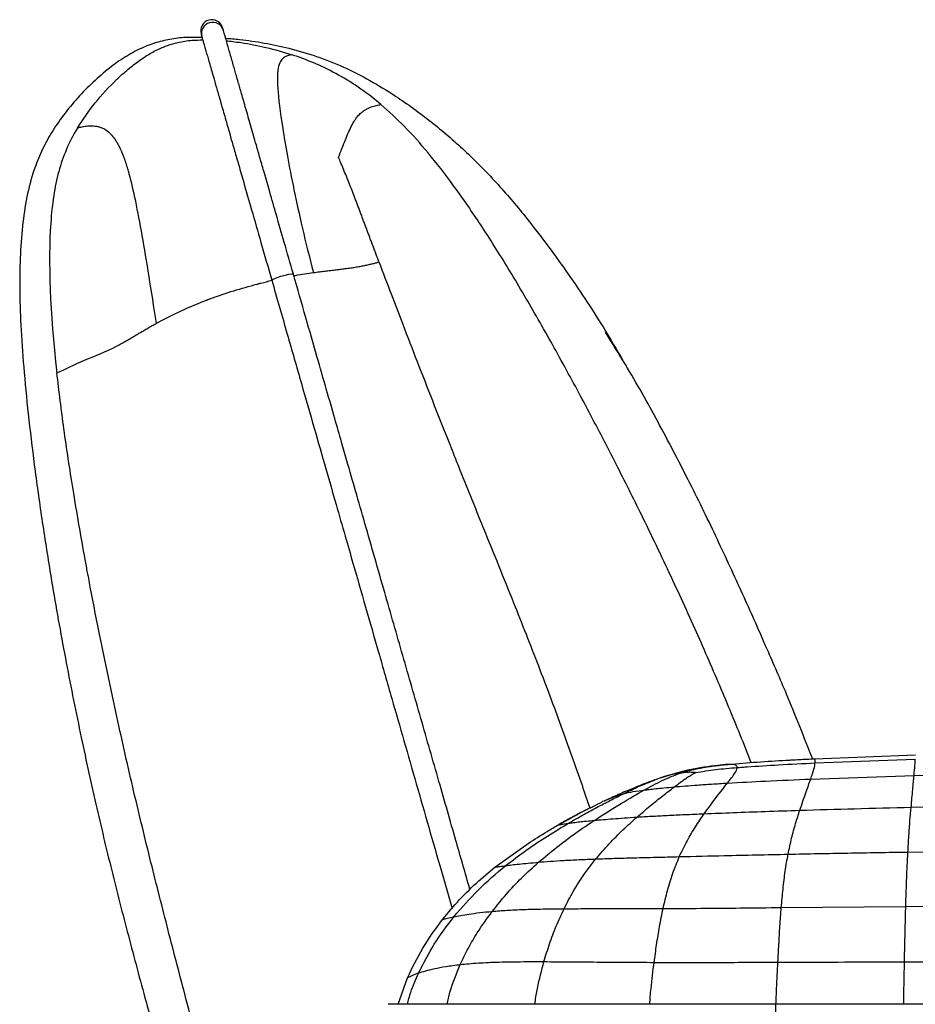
# Paper-space layout '_Left' of a CAD drawing. Header units: millimetres. Extents: x -619 to 155, y 0 to 686.
# Tile 3 of 8: x -619 to -420, y 466 to 686. Entities that reach past the tile are written whole.
import ezdxf

# ---------------------------------------------------------------- set-up
doc = ezdxf.new("R2010")
doc.units = ezdxf.units.MM

psp = doc.layouts.new('_Left')

# ---------------------------------------------------------------- linework, layer by layer
at = {"color": 7, "linetype": 'Continuous', "lineweight": 25}
for p, q in [((-442.16, 520.89), (-419.75, 521.75)), ((-442.09, 519.95), (-419.79, 520.79)), ((-462.08, 519.58), (-463.84, 519.37)), ((-420.07, 517.15), (-395.71, 517.71)), ((-477.95, 516.09), (-477.86, 516.13)), ((-476.43, 516.63), (-476.5, 516.61)), ((-443.08, 516.36), (-420.07, 517.15)), ((-489.08, 511.47), (-489.12, 511.45)), ((-488.88, 511.57), (-488.56, 511.71)), ((-420.72, 510.07), (-395.65, 510.51)), ((-513.44, 496.74), (-506.05, 502.03)), ((-421.44, 500.1), (-395.64, 500.34)), ((-517, 493.72), (-513.44, 496.74)), ((-449.65, 487.73), (-421.92, 487.98)), ((-421.92, 487.98), (-395.76, 488.1)), ((-534.97, 466.18), (-532.9, 472.09)), ((6.63, 466.18), (-450.94, 466.18))]:
    psp.add_line(p, q, dxfattribs=at)
at = {"color": 7, "linetype": 'Continuous', "lineweight": 25, "flags": 128}
for points in [[(-563.15, 627.5), (-563.08, 627.61), (-562.68, 627.83), (-561.98, 628.11), (-561.1, 628.4), (-560.16, 628.66), (-559.32, 628.84), (-558.69, 628.93), (-558.37, 628.91), (-558.34, 628.88)], [(-450.94, 466.18), (-450.94, 465.99), (-450.94, 465.44), (-450.94, 464.63), (-450.94, 463.68), (-450.94, 462.72), (-450.94, 461.91), (-450.94, 461.37), (-450.94, 461.18), (-450.94, 461.18)]]:
    psp.add_lwpolyline(points, dxfattribs=at)
at = {"color": 7, "linetype": 'Continuous', "lineweight": 25}
for centre, start, end in [((-576.49, 683.05), 16.0371, 196.0055), ((-576.32, 682.46), 16.0266, 196.0183)]:
    psp.add_arc(centre, 2.5, start, end, dxfattribs=at)
for points, knots in [([(-578.89, 682.36), (-578.89, 682.36), (-578.89, 682.36), (-578.89, 682.36), (-578.89, 682.36), (-578.89, 682.35), (-578.89, 682.35), (-578.89, 682.35), (-578.89, 682.34), (-578.88, 682.33), (-578.88, 682.31), (-578.87, 682.28), (-578.85, 682.22), (-578.84, 682.16), (-578.82, 682.11), (-578.81, 682.06), (-578.8, 682.03), (-578.79, 682), (-578.79, 681.98), (-578.78, 681.97), (-578.78, 681.95), (-578.77, 681.93), (-578.76, 681.91), (-578.75, 681.86), (-578.73, 681.8), (-578.72, 681.77)], [0, 0, 0, 0, 0.053662, 0.10141, 0.143244, 0.179164, 0.209171, 0.233552, 0.257391, 0.281525, 0.305954, 0.394984, 0.484357, 0.541231, 0.598093, 0.652605, 0.703027, 0.723058, 0.747771, 0.77743, 0.812038, 0.851598, 0.89611, 0.945577, 1, 1, 1, 1]), ([(-573.92, 683.15), (-573.93, 683.18), (-573.94, 683.24), (-573.96, 683.28), (-573.96, 683.31), (-573.97, 683.33), (-573.97, 683.34), (-573.98, 683.35), (-573.98, 683.37), (-573.99, 683.39), (-574, 683.42), (-574.01, 683.48), (-574.03, 683.55), (-574.05, 683.61), (-574.06, 683.65), (-574.07, 683.68), (-574.08, 683.7), (-574.08, 683.71), (-574.08, 683.72), (-574.08, 683.73), (-574.08, 683.73), (-574.09, 683.74), (-574.09, 683.74), (-574.09, 683.74), (-574.09, 683.74), (-574.09, 683.73)], [0, 0, 0, 0, 0.053684, 0.101447, 0.143289, 0.179215, 0.209225, 0.233606, 0.25744, 0.281568, 0.305993, 0.395019, 0.484393, 0.541267, 0.598129, 0.652645, 0.703077, 0.723107, 0.747821, 0.777483, 0.812092, 0.851648, 0.896152, 0.945602, 1, 1, 1, 1]), ([(-558.34, 628.88), (-559.02, 631.24), (-560.29, 635.65), (-562.04, 641.74), (-563.51, 646.89), (-564.72, 651.09), (-565.72, 654.57), (-566.73, 658.11), (-567.82, 661.89), (-568.92, 665.75), (-569.86, 669.02), (-570.54, 671.39), (-571.03, 673.08), (-571.4, 674.36), (-571.76, 675.65), (-572.15, 676.99), (-572.54, 678.34), (-572.93, 679.71), (-573.29, 680.96), (-573.58, 681.98), (-573.78, 682.66), (-573.88, 683.03), (-573.91, 683.11), (-573.92, 683.15)], [0, 0, 0, 0, 0.0606493, 0.1134619, 0.1586006, 0.1962033, 0.2264584, 0.2544058, 0.2965121, 0.3384888, 0.3790987, 0.4167932, 0.4400734, 0.4618597, 0.4866744, 0.5181177, 0.5561601, 0.6005388, 0.6622358, 0.733087, 0.8129226, 0.9018867, 1, 1, 1, 1]), ([(-581.61, 681.61), (-581.71, 681.61), (-582.89, 681.59), (-585.4, 681.29), (-588.88, 680.51), (-592.36, 679.19), (-595.89, 677.26), (-599.46, 674.71), (-603.03, 671.63), (-606.45, 668.13), (-609.58, 664.34), (-612.3, 660.37), (-614.5, 656.25), (-616.39, 651.5), (-617.84, 645.94), (-618.77, 639.38), (-619.25, 632.3), (-619.33, 624.56), (-619.01, 616.05), (-618.32, 606.56), (-617.26, 596.07), (-615.86, 584.71), (-614.16, 572.72), (-611.96, 558.84), (-609.21, 543.43), (-605.9, 526.88), (-602.45, 511.09), (-598.86, 496.04), (-595.1, 481.37), (-591.09, 466.43), (-586.82, 450.83), (-582.12, 434.45), (-577, 417.48), (-571.31, 400.09), (-567.02, 387.56), (-564.41, 380.89), (-564.08, 380.04)], [0, 0, 0, 0, 0.001016, 0.011941, 0.02264, 0.033786, 0.045923, 0.059432, 0.073978, 0.089071, 0.104228, 0.118986, 0.133103, 0.14694, 0.16571, 0.185673, 0.207521, 0.230743, 0.256617, 0.285569, 0.317921, 0.353194, 0.390488, 0.428898, 0.481972, 0.533975, 0.583604, 0.630058, 0.675796, 0.722436, 0.771838, 0.824009, 0.878625, 0.934313, 0.991671, 1, 1, 1, 1]), ([(-606.45, 661.39), (-605.17, 663.31), (-602.59, 667.18), (-598.6, 671.43), (-595.21, 674.5), (-592.98, 676.23), (-590.84, 677.67), (-588.79, 678.82), (-586.42, 679.83), (-583.82, 680.57), (-581.18, 681), (-579.32, 681.03), (-578.51, 681.04)], [0, 0, 0, 0, 0.194138, 0.390592, 0.488132, 0.579263, 0.627385, 0.705115, 0.776361, 0.843773, 0.931959, 1, 1, 1, 1]), ([(-581.6, 681.59), (-581.47, 681.61), (-580.49, 681.73), (-579.5, 681.67), (-578.64, 681.62)], [0, 0, 0, 0, 0.133646, 1, 1, 1, 1]), ([(-578.72, 681.77), (-578.71, 681.73), (-578.69, 681.65), (-578.57, 681.25), (-578.37, 680.53), (-578.08, 679.54), (-577.76, 678.41), (-577.43, 677.26), (-577.06, 675.98), (-576.65, 674.54), (-576.14, 672.76), (-575.5, 670.53), (-574.7, 667.75), (-573.78, 664.55), (-572.91, 661.52), (-572.12, 658.75), (-571.38, 656.17), (-570.46, 652.98), (-569.21, 648.61), (-567.56, 642.88), (-565.47, 635.59), (-563.96, 630.32), (-563.15, 627.5)], [0, 0, 0, 0, 0.1017463, 0.1928998, 0.2734889, 0.3436343, 0.3920979, 0.4336999, 0.4704387, 0.5058458, 0.5399004, 0.5808679, 0.6204734, 0.6597528, 0.6990612, 0.7194347, 0.7444486, 0.7746491, 0.8098416, 0.8642411, 0.9275083, 1, 1, 1, 1]), ([(-573.42, 681.41), (-572.38, 681.33), (-569.5, 681.11), (-564.79, 680.39), (-559.06, 679.19), (-553.15, 677.45), (-547.09, 675.06), (-541.23, 672.07), (-534.67, 668.05), (-527.57, 662.91), (-520.08, 656.46), (-513.08, 649.35), (-505.49, 640.43), (-497.54, 629.68), (-490.34, 618.89), (-486.33, 612.02), (-484.84, 609.47)], [0, 0, 0, 0, 0.026164, 0.072967, 0.119766, 0.173877, 0.22798, 0.283786, 0.339616, 0.421919, 0.504231, 0.588735, 0.673261, 0.799329, 0.925572, 1, 1, 1, 1]), ([(-573.25, 680.83), (-572.78, 680.79), (-571.68, 680.68), (-568.72, 680.28), (-564.28, 679.44), (-560.56, 678.31), (-558.64, 677.73)], [0, 0, 0, 0, 0.0958145, 0.2207917, 0.5983089, 1, 1, 1, 1]), ([(-558.64, 677.73), (-559.13, 677.64), (-559.74, 677.56), (-560.85, 676.87), (-561.35, 676.27), (-561.91, 674.08), (-561.97, 672.48), (-561.66, 667.98), (-561.29, 665.07), (-560.7, 661.34)], [0, 0, 0, 0, 0.25, 0.25, 0.5, 0.5, 0.75, 0.75, 1, 1, 1, 1]), ([(-538.83, 666.65), (-542.24, 669.54), (-545.59, 671.78), (-552.2, 675.34), (-555.44, 676.67), (-558.64, 677.73)], [0, 0, 0, 0, 0.5, 0.5, 1, 1, 1, 1]), ([(-548.28, 654.87), (-548.23, 654.99), (-548.1, 655.33), (-547.9, 655.86), (-547.67, 656.46), (-547.45, 657.02), (-547.08, 657.96), (-546.58, 659.21), (-545.92, 660.76), (-545.25, 662.17), (-544.53, 663.38), (-543.79, 664.3), (-543.05, 664.98), (-542.31, 665.49), (-541.62, 665.85), (-540.99, 666.11), (-540.41, 666.3), (-539.85, 666.44), (-539.32, 666.56), (-538.99, 666.62), (-538.83, 666.64)], [0, 0, 0, 0, 0.011472, 0.031633, 0.051911, 0.070756, 0.089615, 0.151614, 0.213698, 0.286997, 0.360918, 0.435669, 0.511239, 0.587586, 0.664669, 0.73109, 0.797859, 0.864941, 0.932328, 1, 1, 1, 1]), ([(-456.34, 520.04), (-456.63, 520.79), (-458.58, 525.74), (-462.36, 534.89), (-467.85, 547.67), (-473.87, 560.88), (-479.98, 573.66), (-486.09, 585.9), (-492.04, 597.4), (-498.2, 608.86), (-504.46, 620.03), (-510.67, 630.56), (-516.71, 640.13), (-522.5, 648.52), (-528.05, 655.66), (-533.35, 661.69), (-537.07, 665.06), (-538.83, 666.64)], [0, 0, 0, 0, 0.014264, 0.09427, 0.175481, 0.261013, 0.351513, 0.42664, 0.503462, 0.581045, 0.657428, 0.730402, 0.797778, 0.857894, 0.911062, 0.958123, 1, 1, 1, 1]), ([(-606.45, 661.39), (-608.33, 658.27), (-609.66, 655.14), (-611.53, 648.29), (-612.08, 644.55), (-612.38, 640.22)], [0, 0, 0, 0, 0.5, 0.5, 1, 1, 1, 1]), ([(-594.88, 651.15), (-594.91, 651.27), (-594.97, 651.49), (-595.07, 651.82), (-595.16, 652.14), (-595.25, 652.46), (-595.35, 652.76), (-595.44, 653.07), (-595.54, 653.36), (-595.63, 653.65), (-595.73, 653.93), (-595.82, 654.2), (-595.91, 654.47), (-596.01, 654.73), (-596.1, 654.99), (-596.2, 655.23), (-596.29, 655.47), (-596.39, 655.71), (-596.48, 655.94), (-596.58, 656.16), (-596.67, 656.37), (-596.77, 656.58), (-596.86, 656.78), (-596.95, 656.98), (-597.05, 657.17), (-597.14, 657.35), (-597.23, 657.53), (-597.33, 657.7), (-597.42, 657.87), (-597.51, 658.03), (-597.61, 658.19), (-597.7, 658.34), (-597.79, 658.49), (-597.88, 658.63), (-597.97, 658.77), (-598.06, 658.9), (-598.15, 659.03), (-598.24, 659.15), (-598.33, 659.27), (-598.42, 659.38), (-598.51, 659.49), (-598.6, 659.6), (-598.69, 659.7), (-598.77, 659.8), (-598.86, 659.9), (-598.95, 659.99), (-599.04, 660.08), (-599.12, 660.16), (-599.21, 660.24), (-599.3, 660.32), (-599.38, 660.4), (-599.47, 660.47), (-599.55, 660.54), (-599.64, 660.61), (-599.72, 660.67), (-599.8, 660.73), (-599.89, 660.79), (-599.97, 660.85), (-600.05, 660.91), (-600.38, 661.12), (-600.95, 661.4), (-601.74, 661.66), (-602.49, 661.8), (-603.21, 661.85), (-603.87, 661.84), (-604.47, 661.78), (-605.01, 661.7), (-605.53, 661.6), (-606.01, 661.49), (-606.3, 661.42), (-606.45, 661.39)], [0, 0, 0, 0, 0.00642, 0.012835, 0.019247, 0.025655, 0.03206, 0.038462, 0.044862, 0.05126, 0.057658, 0.064054, 0.070451, 0.076848, 0.083245, 0.089644, 0.096044, 0.102446, 0.10885, 0.115255, 0.121663, 0.128073, 0.134486, 0.140901, 0.147319, 0.15374, 0.160165, 0.166593, 0.173025, 0.179462, 0.185904, 0.19235, 0.198802, 0.205258, 0.21172, 0.218187, 0.224658, 0.231135, 0.237615, 0.244101, 0.25059, 0.257083, 0.26358, 0.270081, 0.276584, 0.28309, 0.289599, 0.296111, 0.302624, 0.30914, 0.315657, 0.322176, 0.328697, 0.335219, 0.341742, 0.348268, 0.354795, 0.361324, 0.367855, 0.374388, 0.440145, 0.506084, 0.57216, 0.638391, 0.7048, 0.763619, 0.822539, 0.881567, 0.940716, 1, 1, 1, 1]), ([(-560.7, 661.34), (-560.12, 657.61), (-559.32, 653.04), (-557.1, 642.31), (-555.69, 636.14), (-553.86, 629.21)], [0, 0, 0, 0, 0.5, 0.5, 1, 1, 1, 1]), ([(-539.26, 631.57), (-539.38, 631.88), (-539.62, 632.52), (-539.97, 633.47), (-540.33, 634.41), (-540.68, 635.35), (-541.03, 636.29), (-541.38, 637.22), (-541.73, 638.15), (-542.07, 639.07), (-542.42, 639.99), (-542.76, 640.9), (-543.1, 641.81), (-543.44, 642.72), (-543.78, 643.61), (-544.12, 644.51), (-544.46, 645.39), (-545.1, 647.06), (-546.04, 649.49), (-547, 651.85), (-547.7, 653.52), (-548.02, 654.27), (-548.23, 654.76), (-548.28, 654.87)], [0, 0, 0, 0, 0.039383, 0.0786734, 0.1178695, 0.15697, 0.1959738, 0.2348801, 0.273688, 0.3123965, 0.3510045, 0.3895103, 0.427912, 0.4662102, 0.5044045, 0.5424913, 0.5804664, 0.6183283, 0.7581797, 0.8967097, 0.9329239, 0.9845333, 1, 1, 1, 1]), ([(-588.82, 617.93), (-589.97, 625.25), (-591.01, 631.82), (-592.99, 643.04), (-593.93, 647.69), (-594.88, 651.15)], [0, 0, 0, 0, 0.5, 0.5, 1, 1, 1, 1]), ([(-553.86, 629.21), (-553.64, 629.24), (-553.2, 629.3), (-552.55, 629.38), (-551.91, 629.45), (-551.27, 629.53), (-550.64, 629.6), (-550.02, 629.67), (-549.41, 629.75), (-548.8, 629.82), (-548.21, 629.89), (-547.62, 629.97), (-547.05, 630.04), (-546.48, 630.12), (-545.92, 630.2), (-545.37, 630.28), (-544.83, 630.36), (-544.29, 630.45), (-543.77, 630.54), (-543.26, 630.63), (-542.75, 630.73), (-542.26, 630.83), (-541.77, 630.93), (-541.3, 631.04), (-540.71, 631.18), (-540.02, 631.35), (-539.51, 631.49), (-539.26, 631.57)], [0, 0, 0, 0, 0.038609, 0.077077, 0.115416, 0.153636, 0.19175, 0.229772, 0.267712, 0.305581, 0.343383, 0.381123, 0.418806, 0.456435, 0.494016, 0.531555, 0.569057, 0.606526, 0.643968, 0.681386, 0.718785, 0.756167, 0.793535, 0.830892, 0.868239, 0.93413, 1, 1, 1, 1]), ([(-539.26, 631.57), (-538.37, 629.21), (-536.5, 624.27), (-533.52, 616.51), (-530.32, 608.22), (-526.93, 599.55), (-524.32, 592.95), (-522.41, 588.15), (-521.09, 584.86), (-519.48, 580.86), (-517.73, 576.51), (-514.32, 568.12), (-509.61, 556.49), (-503.8, 541.85), (-498.72, 528.29), (-494.95, 517.72), (-492.89, 511.59), (-492.32, 509.89)], [0, 0, 0, 0, 0.05818, 0.122323, 0.191012, 0.262778, 0.336126, 0.354268, 0.381538, 0.417634, 0.453531, 0.489182, 0.625963, 0.741956, 0.851241, 0.958952, 1, 1, 1, 1]), ([(-588.82, 617.93), (-587.33, 618.74), (-585.74, 619.55), (-582.44, 621.1), (-580.73, 621.85), (-578.62, 622.7), (-578.19, 622.87), (-577.72, 623.05), (-577.66, 623.07), (-577.6, 623.09), (-577.59, 623.1), (-577.58, 623.1), (-577.57, 623.11), (-577.54, 623.12), (-577.45, 623.15), (-577.16, 623.26), (-576.9, 623.36), (-576.27, 623.59), (-575.85, 623.75), (-573.74, 624.49), (-572.04, 625.03), (-569.48, 625.79), (-568.62, 626.03), (-567.34, 626.38), (-566.92, 626.5), (-566.39, 626.64), (-566.23, 626.68), (-566.05, 626.73), (-565.98, 626.75), (-565.96, 626.75), (-565.95, 626.75), (-565.94, 626.76), (-565.93, 626.76), (-565.81, 626.79), (-564.84, 627.04), (-563.9, 627.28), (-563.06, 627.48)], [0, 0, 0, 0, 0.25, 0.25, 0.5, 0.5, 0.5625, 0.5625, 0.570313, 0.571289, 0.571289, 0.571777, 0.571777, 0.572266, 0.574219, 0.578125, 0.59375, 0.59375, 0.625, 0.625, 0.75, 0.75, 0.8125, 0.8125, 0.84375, 0.84375, 0.851562, 0.855469, 0.856445, 0.856934, 0.856934, 0.857422, 0.857422, 0.859375, 0.875, 1, 1, 1, 1]), ([(-563.15, 627.5), (-562, 623.51), (-559.81, 615.86), (-556.65, 604.84), (-553.78, 594.84), (-551.19, 585.83), (-548.9, 577.83), (-546.89, 570.83), (-544.7, 563.22), (-542.23, 554.59), (-539.34, 544.54), (-536.5, 534.61), (-533.69, 524.84), (-530.95, 515.28), (-528.17, 505.6), (-525.51, 496.34), (-523.78, 490.3), (-522.99, 487.54)], [0, 0, 0, 0, 0.086, 0.164636, 0.236091, 0.300364, 0.357498, 0.40753, 0.450491, 0.520527, 0.592248, 0.665891, 0.733244, 0.801586, 0.870741, 0.940707, 1, 1, 1, 1]), ([(-519, 491.76), (-520.04, 495.4), (-522.35, 503.43), (-525.99, 516.13), (-529.93, 529.87), (-533.96, 543.9), (-537.38, 555.83), (-540.2, 565.64), (-542.36, 573.18), (-544.43, 580.39), (-546.16, 586.42), (-547.7, 591.79), (-549.21, 597.04), (-551.04, 603.41), (-553.19, 610.91), (-555.66, 619.54), (-557.41, 625.64), (-558.34, 628.88)], [0, 0, 0, 0, 0.079681, 0.175547, 0.277829, 0.380114, 0.482403, 0.538661, 0.594571, 0.647291, 0.696316, 0.726448, 0.76474, 0.811214, 0.86587, 0.928751, 1, 1, 1, 1]), ([(-558.24, 628.51), (-558.12, 628.53), (-556.6, 628.84), (-555.18, 629.03), (-553.86, 629.21)], [0, 0, 0, 0, 0.0756672, 1, 1, 1, 1]), ([(-597.58, 612.88), (-597.48, 612.94), (-597.27, 613.05), (-596.95, 613.22), (-596.63, 613.4), (-596.3, 613.58), (-595.96, 613.77), (-595.61, 613.97), (-595.26, 614.18), (-594.9, 614.39), (-594.52, 614.61), (-594.14, 614.84), (-593.75, 615.07), (-593.35, 615.31), (-592.94, 615.55), (-592.53, 615.8), (-592.1, 616.05), (-591.66, 616.31), (-591.21, 616.57), (-590.75, 616.84), (-590.28, 617.11), (-589.8, 617.38), (-589.32, 617.65), (-588.99, 617.84), (-588.82, 617.93)], [0, 0, 0, 0, 0.045141, 0.090256, 0.135339, 0.180393, 0.225422, 0.270436, 0.315446, 0.360465, 0.40551, 0.450597, 0.495744, 0.540968, 0.586285, 0.631712, 0.677261, 0.722941, 0.76876, 0.814718, 0.860815, 0.907056, 0.953449, 1, 1, 1, 1]), ([(-452.84, 545.38), (-453.04, 545.83), (-454.9, 550.17), (-458.68, 558.55), (-464.28, 570.68), (-470.4, 583.23), (-477.09, 596), (-483.21, 606.96), (-487.31, 613.51), (-488.8, 615.89)], [0, 0, 0, 0, 0.018587, 0.178846, 0.347953, 0.524666, 0.707165, 0.893617, 1, 1, 1, 1]), ([(-611.03, 606.87), (-609.27, 607.63), (-607.13, 608.69), (-602.59, 610.64), (-600.18, 611.53), (-597.58, 612.88)], [0, 0, 0, 0, 0.5, 0.5, 1, 1, 1, 1]), ([(-480, 250.89), (-481.03, 251.75), (-484.34, 254.51), (-489.47, 259.93), (-495.59, 267.19), (-501.64, 275.41), (-507.72, 284.48), (-514.79, 295.87), (-522.5, 309.42), (-530.55, 324.81), (-538.62, 341.6), (-544.98, 356.14), (-549.1, 366.17), (-550.7, 370.14), (-551.37, 371.82), (-552.24, 374.01), (-555.38, 382), (-560.54, 395.69), (-567.05, 414.44), (-572.77, 432.66), (-577.71, 450.18), (-582.09, 466.77), (-586.2, 482.53), (-590.13, 497.95), (-593.97, 513.82), (-596.85, 526.53), (-598.88, 535.9), (-600.07, 541.55), (-601.24, 547.25), (-602.39, 553), (-603.36, 558.04), (-604.13, 562.12), (-605.49, 569.51), (-607.33, 580.18), (-609.47, 594.05), (-610.52, 602.71), (-611.03, 606.87)], [0, 0, 0, 0, 0.010478, 0.03362, 0.058027, 0.084605, 0.113195, 0.143184, 0.189198, 0.234784, 0.278674, 0.334515, 0.358559, 0.363255, 0.367943, 0.372625, 0.381641, 0.434943, 0.486741, 0.536501, 0.583901, 0.628759, 0.670332, 0.710961, 0.752914, 0.79777, 0.81263, 0.827663, 0.842825, 0.858075, 0.873369, 0.882858, 0.890498, 0.931963, 0.967318, 1, 1, 1, 1]), ([(-452.87, 545.37), (-451.41, 542.04), (-447.86, 533.94), (-444.63, 525.71), (-442.73, 520.86)], [0, 0, 0, 0, 0.4113715, 1, 1, 1, 1]), ([(-460.62, 519.71), (-458.49, 519.88), (-454.19, 520.23), (-449.9, 520.48), (-447.73, 520.6)], [0, 0, 0, 0, 0.497489, 1, 1, 1, 1]), ([(-457.24, 519.09), (-454.91, 519.24), (-449.87, 519.57), (-444.81, 519.82), (-442.09, 519.95)], [0, 0, 0, 0, 0.4616227, 1, 1, 1, 1]), ([(-447.73, 520.6), (-447.59, 520.61), (-446.34, 520.68), (-444.48, 520.78), (-442.77, 520.86), (-442.16, 520.89)], [0, 0, 0, 0, 0.078559, 0.671748, 1, 1, 1, 1]), ([(-443.08, 516.36), (-442.81, 517.15), (-442.28, 518.74), (-442.15, 519.55), (-442.09, 519.95)], [0, 0, 0, 0, 0.503883, 1, 1, 1, 1]), ([(-442.16, 520.88), (-442.16, 520.88), (-442.16, 520.89), (-442.16, 520.89), (-442.16, 520.89), (-442.16, 520.89)], [0, 0, 0, 0, 0.2710011, 0.4999158, 1, 1, 1, 1]), ([(-442.09, 519.95), (-442.09, 519.96), (-442.07, 520.15), (-442.07, 520.46), (-442.11, 520.74), (-442.15, 520.85), (-442.16, 520.88), (-442.16, 520.88)], [0, 0, 0, 0, 0.025474, 0.313905, 0.627933, 0.94216, 1, 1, 1, 1]), ([(-420.07, 517.15), (-420, 517.96), (-419.87, 519.56), (-419.82, 520.39), (-419.79, 520.79)], [0, 0, 0, 0, 0.5043501, 1, 1, 1, 1]), ([(-463.72, 519.4), (-465.83, 519.13), (-470.1, 518.6), (-474.32, 517.3), (-476.45, 516.65)], [0, 0, 0, 0, 0.496951, 1, 1, 1, 1]), ([(-473.47, 514.62), (-473.33, 514.73), (-473.04, 514.94), (-472.62, 515.26), (-472.28, 515.51), (-472.07, 515.67), (-471.99, 515.73), (-471.97, 515.74), (-471.97, 515.75), (-471.96, 515.75), (-471.96, 515.75), (-471.94, 515.76), (-471.93, 515.77), (-471.92, 515.78), (-471.91, 515.79), (-471.88, 515.81), (-471.79, 515.87), (-471.58, 516.03), (-471.33, 516.21), (-471.12, 516.35), (-470.88, 516.52), (-470.54, 516.75), (-470.08, 517.05), (-469.63, 517.33), (-469.19, 517.58), (-468.9, 517.73), (-468.77, 517.8)], [0, 0, 0, 0, 0.0835, 0.166815, 0.250239, 0.287122, 0.29538, 0.299511, 0.299901, 0.300019, 0.300127, 0.304576, 0.308755, 0.309903, 0.310405, 0.31252, 0.327838, 0.36617, 0.447579, 0.483909, 0.50175, 0.601407, 0.700666, 0.807151, 0.908128, 1, 1, 1, 1]), ([(-472.15, 517.68), (-471.49, 517.88), (-470.17, 518.29), (-468.71, 518.6), (-467.97, 518.75)], [0, 0, 0, 0, 0.499059, 1, 1, 1, 1]), ([(-471.2, 517.79), (-471.35, 517.78), (-471.67, 517.74), (-471.99, 517.7), (-472.15, 517.68)], [0, 0, 0, 0, 0.494959, 1, 1, 1, 1]), ([(-468.77, 517.8), (-468.78, 517.8), (-469.14, 517.83), (-469.73, 517.87), (-470.52, 517.86), (-471, 517.81), (-471.2, 517.79)], [0, 0, 0, 0, 0.008921, 0.381786, 0.755248, 1, 1, 1, 1]), ([(-468.77, 517.8), (-467.28, 518.05), (-464.27, 518.55), (-461.09, 518.8), (-459.48, 518.92)], [0, 0, 0, 0, 0.49391, 1, 1, 1, 1]), ([(-467.97, 518.75), (-467.56, 518.83), (-467.09, 518.92), (-466.11, 519.08), (-464.59, 519.3), (-463.07, 519.47), (-462.08, 519.58)], [0, 0, 0, 0, 0.221807, 0.25839, 0.512968, 1, 1, 1, 1]), ([(-462.08, 519.58), (-461.82, 519.61), (-461.34, 519.65), (-460.85, 519.69), (-460.62, 519.71)], [0, 0, 0, 0, 0.525692, 1, 1, 1, 1]), ([(-459.48, 518.92), (-459.5, 519.03), (-459.53, 519.25), (-459.81, 519.45), (-460.18, 519.58), (-460.7, 519.64), (-461.31, 519.64), (-461.83, 519.6), (-462.08, 519.58)], [0, 0, 0, 0, 0.168999, 0.3311, 0.505503, 0.645162, 0.834343, 1, 1, 1, 1]), ([(-461.62, 515.47), (-461.31, 515.87), (-460.69, 516.66), (-460.01, 517.61), (-459.56, 518.39), (-459.5, 518.74), (-459.48, 518.92)], [0, 0, 0, 0, 0.253147, 0.500142, 0.750962, 1, 1, 1, 1]), ([(-459.48, 518.92), (-459.11, 518.95), (-458.36, 519.01), (-457.61, 519.06), (-457.24, 519.09)], [0, 0, 0, 0, 0.49974, 1, 1, 1, 1]), ([(-477.83, 516.16), (-478.53, 515.91), (-480.07, 515.35), (-482.64, 514.31), (-485.03, 513.3), (-487.06, 512.4), (-488.08, 511.93), (-488.57, 511.71)], [0, 0, 0, 0, 0.201045, 0.442322, 0.72085, 0.86641, 1, 1, 1, 1]), ([(-484.8, 513.08), (-484.01, 513.46), (-482.43, 514.22), (-480.1, 515.28), (-478.75, 515.79), (-477.95, 516.09)], [0, 0, 0, 0, 0.2905428, 0.5769728, 1, 1, 1, 1]), ([(-480.15, 513.93), (-478.82, 514.67), (-476.17, 516.15), (-473.49, 517.17), (-472.15, 517.68)], [0, 0, 0, 0, 0.501146, 1, 1, 1, 1]), ([(-476.36, 516.68), (-476.61, 516.59), (-477.12, 516.42), (-477.63, 516.24), (-477.88, 516.15)], [0, 0, 0, 0, 0.4982611, 1, 1, 1, 1]), ([(-472.15, 517.68), (-472.32, 517.65), (-472.57, 517.62), (-472.91, 517.56), (-473.07, 517.53), (-473.55, 517.43), (-474.57, 517.22), (-475.75, 516.85), (-476.43, 516.63)], [0, 0, 0, 0, 0.1433059, 0.21714, 0.2619899, 0.2687199, 0.5801644, 1, 1, 1, 1]), ([(-461.62, 515.47), (-458.79, 515.62), (-452.63, 515.96), (-446.43, 516.22), (-443.08, 516.36)], [0, 0, 0, 0, 0.458597, 1, 1, 1, 1]), ([(-445.53, 509.4), (-445.06, 510.76), (-444.12, 513.5), (-443.43, 515.4), (-443.08, 516.36)], [0, 0, 0, 0, 0.4968428, 1, 1, 1, 1]), ([(-420.72, 510.07), (-420.6, 511.46), (-420.34, 514.26), (-420.16, 516.18), (-420.07, 517.15)], [0, 0, 0, 0, 0.495703, 1, 1, 1, 1]), ([(-491.29, 507.16), (-489.26, 508.46), (-485.32, 510.99), (-481.84, 512.97), (-480.15, 513.93)], [0, 0, 0, 0, 0.515067, 1, 1, 1, 1]), ([(-484.8, 513.08), (-484.1, 513.26), (-482.69, 513.6), (-481, 513.82), (-480.15, 513.93)], [0, 0, 0, 0, 0.500555, 1, 1, 1, 1]), ([(-481.78, 507.89), (-480.79, 508.74), (-478.81, 510.45), (-476, 512.69), (-474.31, 513.98), (-473.47, 514.62)], [0, 0, 0, 0, 0.33537, 0.671444, 1, 1, 1, 1]), ([(-480.15, 513.93), (-479.81, 513.97), (-479.06, 514.06), (-477.66, 514.21), (-475.87, 514.4), (-474.28, 514.54), (-473.47, 514.62)], [0, 0, 0, 0, 0.229526, 0.496087, 0.744762, 1, 1, 1, 1]), ([(-473.47, 514.62), (-472.69, 514.68), (-471.09, 514.82), (-468.24, 515.04), (-465.06, 515.26), (-462.81, 515.39), (-461.62, 515.47)], [0, 0, 0, 0, 0.225445, 0.460299, 0.71539, 1, 1, 1, 1]), ([(-466.82, 508.64), (-465.84, 509.97), (-463.91, 512.61), (-462.38, 514.52), (-461.62, 515.47)], [0, 0, 0, 0, 0.503918, 1, 1, 1, 1]), ([(-497.04, 506.53), (-495.9, 507.19), (-493.65, 508.49), (-490.43, 510.23), (-487.42, 511.79), (-485.66, 512.65), (-484.8, 513.08)], [0, 0, 0, 0, 0.260175, 0.513846, 0.760386, 1, 1, 1, 1]), ([(-495.63, 508.18), (-495.03, 508.5), (-493.69, 509.21), (-491.68, 510.23), (-490.26, 510.9), (-489.6, 511.22)], [0, 0, 0, 0, 0.3034601, 0.6723806, 1, 1, 1, 1]), ([(-488.5, 511.74), (-488.72, 511.64), (-489.15, 511.44), (-489.45, 511.3), (-489.6, 511.23)], [0, 0, 0, 0, 0.4923049, 1, 1, 1, 1]), ([(-489.12, 511.45), (-489.1, 511.46), (-489.06, 511.48), (-488.99, 511.51), (-488.93, 511.54), (-488.89, 511.56), (-488.88, 511.57)], [0, 0, 0, 0, 0.201009, 0.600504, 0.800252, 1, 1, 1, 1]), ([(-488.56, 511.71), (-488.54, 511.72), (-488.4, 511.78), (-488.15, 511.89), (-487.79, 512.04), (-487.45, 512.18), (-487.1, 512.32), (-486.7, 512.47), (-486.25, 512.63), (-485.76, 512.79), (-485.28, 512.94), (-484.96, 513.03), (-484.8, 513.08)], [0, 0, 0, 0, 0.0134331, 0.1031449, 0.1928493, 0.2831343, 0.3722719, 0.4662634, 0.5997522, 0.7380521, 0.8609478, 1, 1, 1, 1]), ([(-493.26, 509.42), (-494.18, 508.94), (-496.26, 507.87), (-498.23, 506.74), (-499.33, 506.12)], [0, 0, 0, 0, 0.444387, 1, 1, 1, 1]), ([(-466.82, 508.64), (-464.67, 508.72), (-460.16, 508.91), (-453.04, 509.16), (-448.1, 509.32), (-445.53, 509.4)], [0, 0, 0, 0, 0.305451, 0.640589, 1, 1, 1, 1]), ([(-448.14, 499.62), (-447.88, 500.84), (-447.35, 503.35), (-446.45, 506.56), (-445.84, 508.44), (-445.53, 509.4)], [0, 0, 0, 0, 0.313278, 0.647902, 1, 1, 1, 1]), ([(-445.53, 509.4), (-441.46, 509.53), (-433.2, 509.78), (-424.92, 509.97), (-420.72, 510.07)], [0, 0, 0, 0, 0.4923462, 1, 1, 1, 1]), ([(-421.44, 500.1), (-421.37, 501.34), (-421.22, 503.9), (-420.97, 507.18), (-420.81, 509.09), (-420.72, 510.07)], [0, 0, 0, 0, 0.313474, 0.647952, 1, 1, 1, 1]), ([(-503.72, 497.83), (-502.36, 498.97), (-499.61, 501.28), (-495.44, 504.36), (-492.68, 506.22), (-491.29, 507.16)], [0, 0, 0, 0, 0.322801, 0.658469, 1, 1, 1, 1]), ([(-499.28, 506.16), (-498.82, 506.43), (-498.2, 506.78), (-497.15, 507.36), (-496.56, 507.68), (-496.13, 507.91)], [0, 0, 0, 0, 0.4469616, 0.5924794, 1, 1, 1, 1]), ([(-496.85, 507.52), (-497.01, 507.43), (-497.18, 507.34), (-497.36, 507.24), (-497.37, 507.24)], [0, 0, 0, 0, 0.913398, 1, 1, 1, 1]), ([(-497.04, 506.53), (-496.68, 506.58), (-495.97, 506.67), (-494.63, 506.83), (-493.15, 506.98), (-491.89, 507.1), (-491.29, 507.16)], [0, 0, 0, 0, 0.272209, 0.531456, 0.774864, 1, 1, 1, 1]), ([(-491.29, 507.16), (-490.67, 507.21), (-489.48, 507.32), (-487.23, 507.51), (-484.73, 507.7), (-482.76, 507.83), (-481.78, 507.89)], [0, 0, 0, 0, 0.27439, 0.52803, 0.767528, 1, 1, 1, 1]), ([(-490.96, 498.56), (-489.98, 499.71), (-487.97, 502.05), (-484.87, 505.11), (-482.82, 506.96), (-481.78, 507.89)], [0, 0, 0, 0, 0.319524, 0.65549, 1, 1, 1, 1]), ([(-481.78, 507.89), (-480.74, 507.96), (-478.63, 508.08), (-475.02, 508.27), (-471.07, 508.46), (-468.27, 508.58), (-466.82, 508.64)], [0, 0, 0, 0, 0.23238, 0.472189, 0.72613, 1, 1, 1, 1]), ([(-472.36, 499.07), (-471.79, 500.26), (-470.63, 502.7), (-468.73, 505.84), (-467.46, 507.69), (-466.82, 508.64)], [0, 0, 0, 0, 0.314978, 0.650205, 1, 1, 1, 1]), ([(-511.02, 497.08), (-509.51, 498.24), (-506.45, 500.58), (-501.73, 503.71), (-498.6, 505.59), (-497.04, 506.53)], [0, 0, 0, 0, 0.330436, 0.666127, 1, 1, 1, 1]), ([(-506.05, 502.03), (-504.64, 502.93), (-502.41, 504.35), (-500.13, 505.67), (-499.28, 506.16)], [0, 0, 0, 0, 0.632037, 1, 1, 1, 1]), ([(-499.14, 506.19), (-499.05, 506.21), (-498.85, 506.25), (-497.69, 506.43), (-497.04, 506.53)], [0, 0, 0, 0, 0.4408673, 1, 1, 1, 1]), ([(-503.72, 497.83), (-502.88, 497.9), (-501.27, 498.03), (-498.22, 498.23), (-494.84, 498.41), (-492.24, 498.51), (-490.96, 498.56)], [0, 0, 0, 0, 0.275781, 0.529387, 0.768363, 1, 1, 1, 1]), ([(-498.03, 487.47), (-497.36, 488.78), (-495.95, 491.49), (-493.58, 495.2), (-491.86, 497.41), (-490.96, 498.56)], [0, 0, 0, 0, 0.307326, 0.639228, 1, 1, 1, 1]), ([(-490.96, 498.56), (-489.61, 498.61), (-486.89, 498.71), (-482.35, 498.83), (-477.49, 498.95), (-474.1, 499.03), (-472.36, 499.07)], [0, 0, 0, 0, 0.2374604, 0.4801601, 0.7330223, 1, 1, 1, 1]), ([(-475.97, 487.51), (-475.66, 488.87), (-475, 491.69), (-473.8, 495.59), (-472.85, 497.88), (-472.36, 499.07)], [0, 0, 0, 0, 0.306192, 0.637709, 1, 1, 1, 1]), ([(-472.36, 499.07), (-469.02, 499.15), (-463.34, 499.29), (-455.25, 499.47), (-450.51, 499.57), (-448.14, 499.62)], [0, 0, 0, 0, 0.415057, 0.707388, 1, 1, 1, 1]), ([(-449.65, 487.73), (-449.52, 489.12), (-449.27, 492.02), (-448.77, 496.04), (-448.35, 498.39), (-448.14, 499.62)], [0, 0, 0, 0, 0.307097, 0.638585, 1, 1, 1, 1]), ([(-448.14, 499.62), (-443.7, 499.71), (-434.81, 499.9), (-425.91, 500.03), (-421.44, 500.1)], [0, 0, 0, 0, 0.498472, 1, 1, 1, 1]), ([(-421.92, 487.98), (-421.87, 489.4), (-421.79, 492.34), (-421.63, 496.44), (-421.51, 498.84), (-421.44, 500.1)], [0, 0, 0, 0, 0.307764, 0.639339, 1, 1, 1, 1]), ([(-522.56, 485.7), (-520.83, 487.71), (-517.24, 491.88), (-513.14, 495.31), (-511.02, 497.08)], [0, 0, 0, 0, 0.482969, 1, 1, 1, 1]), ([(-514.02, 486.88), (-513, 488.16), (-510.89, 490.81), (-507.42, 494.47), (-504.98, 496.69), (-503.72, 497.83)], [0, 0, 0, 0, 0.311529, 0.644027, 1, 1, 1, 1]), ([(-513.44, 496.74), (-513.38, 496.75), (-513.28, 496.76), (-512.5, 496.89), (-511.51, 497.02), (-511.02, 497.08)], [0, 0, 0, 0, 0.341976, 0.677465, 1, 1, 1, 1]), ([(-511.02, 497.08), (-510.6, 497.13), (-509.78, 497.24), (-508.11, 497.42), (-506.2, 497.62), (-504.52, 497.76), (-503.72, 497.83)], [0, 0, 0, 0, 0.275846, 0.535967, 0.777936, 1, 1, 1, 1]), ([(-525.11, 485.06), (-523.87, 486.57), (-521.36, 489.63), (-518.47, 492.34), (-517, 493.72)], [0, 0, 0, 0, 0.491334, 1, 1, 1, 1]), ([(-514.02, 486.88), (-512.99, 486.97), (-510.99, 487.13), (-507.13, 487.31), (-502.86, 487.43), (-499.63, 487.46), (-498.03, 487.47)], [0, 0, 0, 0, 0.273692, 0.526601, 0.766483, 1, 1, 1, 1]), ([(-502.52, 475.68), (-502.12, 477.01), (-501.29, 479.74), (-499.79, 483.71), (-498.63, 486.19), (-498.03, 487.47)], [0, 0, 0, 0, 0.312176, 0.644719, 1, 1, 1, 1]), ([(-498.03, 487.47), (-496.37, 487.48), (-493.02, 487.49), (-487.57, 487.49), (-481.87, 487.49), (-477.96, 487.5), (-475.97, 487.51)], [0, 0, 0, 0, 0.242031, 0.487404, 0.73932, 1, 1, 1, 1]), ([(-477.97, 475.52), (-477.79, 476.84), (-477.41, 479.56), (-476.77, 483.6), (-476.25, 486.18), (-475.97, 487.51)], [0, 0, 0, 0, 0.3119567, 0.644572, 1, 1, 1, 1]), ([(-475.97, 487.51), (-473.18, 487.52), (-467.46, 487.56), (-458.68, 487.64), (-452.69, 487.7), (-449.65, 487.73)], [0, 0, 0, 0, 0.319382, 0.654282, 1, 1, 1, 1]), ([(-450.39, 475.55), (-450.33, 476.88), (-450.18, 479.62), (-449.95, 483.73), (-449.75, 486.37), (-449.65, 487.73)], [0, 0, 0, 0, 0.312289, 0.645058, 1, 1, 1, 1]), ([(-422.2, 475.64), (-422.18, 476.99), (-422.12, 479.76), (-422.03, 483.92), (-421.95, 486.6), (-421.92, 487.98)], [0, 0, 0, 0, 0.312329, 0.645215, 1, 1, 1, 1]), ([(-532.9, 472.09), (-531.83, 474.33), (-529.65, 478.9), (-526.64, 482.98), (-525.11, 485.06)], [0, 0, 0, 0, 0.490628, 1, 1, 1, 1]), ([(-530.42, 473.16), (-529.33, 475.34), (-527.07, 479.8), (-524.09, 483.7), (-522.56, 485.7)], [0, 0, 0, 0, 0.486006, 1, 1, 1, 1]), ([(-525.11, 485.06), (-525.06, 485.08), (-524.95, 485.11), (-524.16, 485.35), (-523.09, 485.58), (-522.56, 485.7)], [0, 0, 0, 0, 0.342405, 0.678055, 1, 1, 1, 1]), ([(-522.56, 485.7), (-522.09, 485.79), (-521.19, 485.97), (-519.28, 486.28), (-517.05, 486.59), (-515, 486.79), (-514.02, 486.88)], [0, 0, 0, 0, 0.276626, 0.536758, 0.778236, 1, 1, 1, 1]), ([(-521.16, 475.04), (-520.57, 476.27), (-519.4, 478.71), (-517.04, 482.73), (-515.16, 485.32), (-514.02, 486.88)], [0, 0, 0, 0, 0.2845332, 0.569029, 1, 1, 1, 1]), ([(-530.42, 473.17), (-529.94, 473.32), (-529.02, 473.62), (-526.99, 474.12), (-524.57, 474.61), (-522.26, 474.9), (-521.16, 475.04)], [0, 0, 0, 0, 0.276493, 0.536285, 0.777563, 1, 1, 1, 1]), ([(-524.11, 466.18), (-523.9, 467.08), (-523.2, 470.18), (-522.01, 473.03), (-521.16, 475.04)], [0, 0, 0, 0, 0.2921002, 1, 1, 1, 1]), ([(-521.16, 475.04), (-520.53, 475.11), (-519.31, 475.23), (-517.19, 475.39), (-514.94, 475.51), (-512.51, 475.59), (-509.87, 475.65), (-507.03, 475.68), (-504.55, 475.69), (-503.02, 475.68), (-502.52, 475.68)], [0, 0, 0, 0, 0.146719, 0.288048, 0.41798, 0.547925, 0.677876, 0.807825, 0.937762, 1, 1, 1, 1]), ([(-504.53, 466.18), (-504.51, 466.33), (-504.38, 467.54), (-503.8, 470.79), (-503.03, 473.72), (-502.52, 475.68)], [0, 0, 0, 0, 0.047319, 0.36272, 1, 1, 1, 1]), ([(-502.52, 475.68), (-500.61, 475.67), (-496.78, 475.65), (-490.67, 475.6), (-484.39, 475.55), (-480.12, 475.53), (-477.97, 475.52)], [0, 0, 0, 0, 0.245107, 0.492169, 0.743425, 1, 1, 1, 1]), ([(-478.96, 466.18), (-478.87, 467.35), (-478.62, 470.55), (-478.22, 473.6), (-477.97, 475.52)], [0, 0, 0, 0, 0.366961, 1, 1, 1, 1]), ([(-477.97, 475.52), (-473.47, 475.52), (-464.29, 475.51), (-455.09, 475.54), (-450.39, 475.55)], [0, 0, 0, 0, 0.490197, 1, 1, 1, 1]), ([(-450.84, 466.18), (-450.79, 467.35), (-450.66, 470.55), (-450.5, 473.62), (-450.39, 475.55)], [0, 0, 0, 0, 0.368856, 1, 1, 1, 1]), ([(-450.39, 475.55), (-446.81, 475.57), (-439.63, 475.59), (-431.12, 475.62), (-425.31, 475.64), (-423.09, 475.64), (-422.2, 475.64)], [0, 0, 0, 0, 0.381884, 0.763876, 0.905714, 1, 1, 1, 1]), ([(-422.37, 466.18), (-422.35, 467.37), (-422.31, 470.59), (-422.24, 473.69), (-422.2, 475.64)], [0, 0, 0, 0, 0.369883, 1, 1, 1, 1]), ([(-422.2, 475.64), (-417.82, 475.65), (-412.34, 475.67), (-405.77, 475.68), (-401.39, 475.68), (-398.1, 475.68), (-395.91, 475.69)], [0, 0, 0, 0, 0.5, 0.625, 0.75, 1, 1, 1, 1]), ([(-532.95, 466.18), (-532.71, 467.06), (-532.06, 469.47), (-531.06, 471.73), (-530.42, 473.16)], [0, 0, 0, 0, 0.367286, 1, 1, 1, 1]), ([(-532.9, 472.09), (-532.85, 472.12), (-532.76, 472.18), (-532.02, 472.58), (-530.95, 472.97), (-530.42, 473.16)], [0, 0, 0, 0, 0.342549, 0.678295, 1, 1, 1, 1]), ([(-450.94, 466.18), (-453.91, 466.18), (-459.47, 466.18), (-467.27, 466.18), (-474.03, 466.18), (-479.84, 466.18), (-484.77, 466.18), (-489.09, 466.18), (-493.11, 466.18), (-497.55, 466.18), (-502.41, 466.18), (-507.53, 466.18), (-512.34, 466.18), (-516.75, 466.18), (-520.7, 466.18), (-524.14, 466.18), (-527.02, 466.18), (-529.33, 466.18), (-531.43, 466.18), (-533.08, 466.18), (-534.06, 466.18), (-534.65, 466.18), (-535.03, 466.18), (-535.42, 466.18), (-535.84, 466.18), (-536.26, 466.18), (-536.65, 466.18), (-536.97, 466.18), (-537.2, 466.18), (-537.23, 466.18), (-537.24, 466.18)], [0, 0, 0, 0, 0.054033, 0.100922, 0.141756, 0.177002, 0.206804, 0.231667, 0.25609, 0.280792, 0.314188, 0.348261, 0.382736, 0.417386, 0.452084, 0.486635, 0.520853, 0.554742, 0.588554, 0.638318, 0.685135, 0.705072, 0.725233, 0.749979, 0.779833, 0.814743, 0.85392, 0.897934, 0.946783, 1, 1, 1, 1])]:
    psp.add_open_spline(points, degree=3, knots=knots, dxfattribs=at)
psp.add_open_spline([(-612.38, 640.22), (-612.97, 631.56), (-612.56, 620.6), (-611.03, 606.87)], degree=3, dxfattribs=at)

doc.saveas('drawing.dxf')
